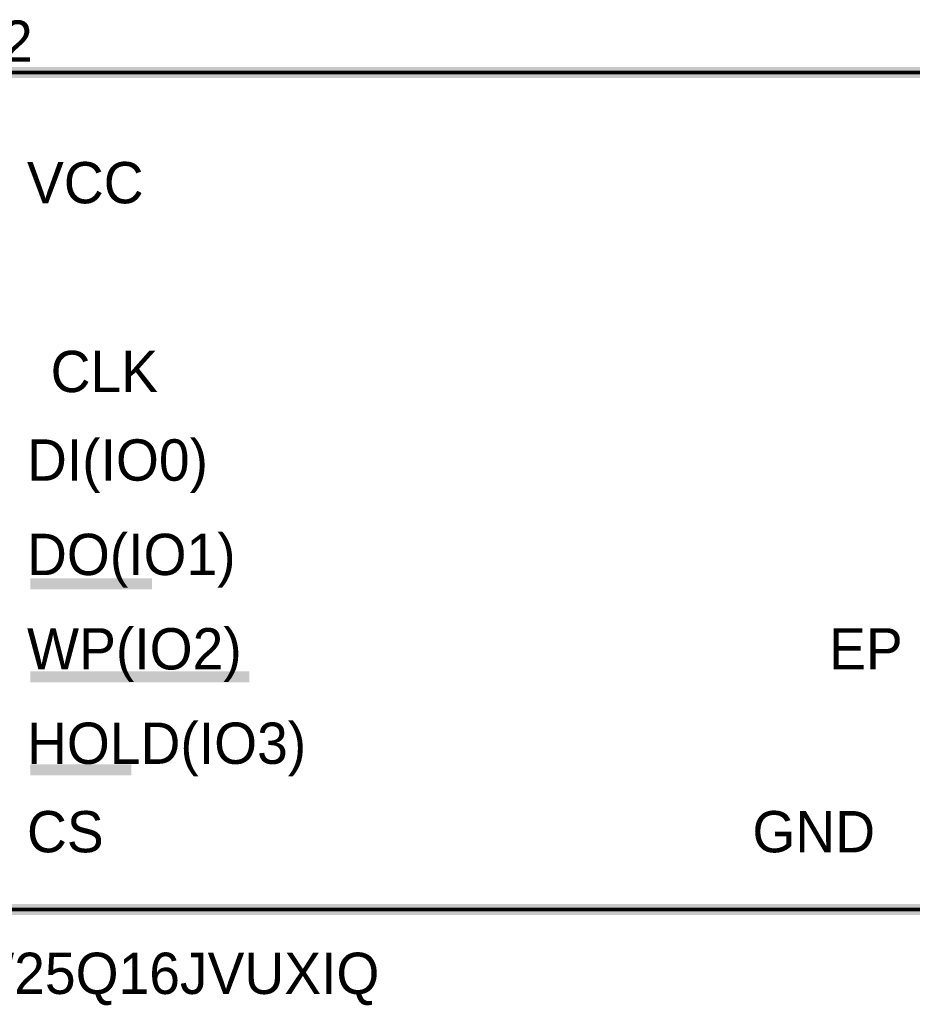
# Model space of a CAD drawing. Header units: inches. Extents: x 0 to 17, y 0 to 11.
# Tile 42 of 48: x 8.4 to 9.3, y 5.2 to 6.3. Entities that reach past the tile are written whole.
import ezdxf

# ---------------------------------------------------------------- set-up
doc = ezdxf.new("R2010")
doc.units = ezdxf.units.IN
doc.header["$MEASUREMENT"] = 0
doc.layers.add('Sheet', color=255, linetype='Continuous')

msp = doc.modelspace()

# ---------------------------------------------------------------- linework, layer by layer
at = {"layer": 'Sheet'}
for points in [[(8.3002, 6.2497, 0.0118, 0.0118, 0), (9.4, 6.2497, 0.0118, 0.0118, 0), (9.4, 5.3497, 0.0118, 0.0118, 0), (8.3002, 5.3497, 0.0118, 0.0118, 0), (8.3002, 6.2497, 0.0118, 0.0118, 0)], [(8.3002, 6.2497, 0.0039, 0.0039, 0), (8.3002, 5.3497, 0.0039, 0.0039, 0), (9.4, 5.3497, 0.0039, 0.0039, 0), (9.4, 6.2497, 0.0039, 0.0039, 0), (8.3002, 6.2497, 0.0039, 0.0039, 0), (8.3002, 6.2497, 0.0039, 0.0039, 0)]]:
    msp.add_lwpolyline(points, format="xyseb", close=True, dxfattribs=at)
for points in [[(8.4516, 5.6998, 0.0118, 0.0118, 0), (8.3704, 5.6998, 0.0118, 0.0118, 0)], [(8.5012, 5.6998, 0.0118, 0.0118, 0), (8.4516, 5.6998, 0.0118, 0.0118, 0)], [(8.4322, 5.5999, 0.0118, 0.0118, 0), (8.3704, 5.5999, 0.0118, 0.0118, 0)], [(8.4968, 5.5999, 0.0118, 0.0118, 0), (8.4322, 5.5999, 0.0118, 0.0118, 0)], [(8.5424, 5.5999, 0.0118, 0.0118, 0), (8.4968, 5.5999, 0.0118, 0.0118, 0)], [(8.6059, 5.5999, 0.0118, 0.0118, 0), (8.5424, 5.5999, 0.0118, 0.0118, 0)], [(8.4274, 5.5, 0.0118, 0.0118, 0), (8.3704, 5.5, 0.0118, 0.0118, 0)], [(8.479, 5.5, 0.0118, 0.0118, 0), (8.4274, 5.5, 0.0118, 0.0118, 0)]]:
    msp.add_lwpolyline(points, format="xyseb", dxfattribs=at)

# ---------------------------------------------------------------- texts
for s, height, p in [('U2', 0.04441, (8.297, 6.2612)), ('VCC', 0.04441, (8.3668, 6.109)), ('CLK', 0.04441, (8.3922, 5.906)), ('DI(IO0)', 0.04441, (8.3668, 5.8108)), ('DO(IO1)', 0.04441, (8.3668, 5.7093)), ('WP(IO2)', 0.04441, (8.3668, 5.6078)), ('EP', 0.04441, (9.2295, 5.6078)), ('HOLD(IO3)', 0.04441, (8.3668, 5.5063)), ('CS', 0.04441, (8.3668, 5.4112)), ('GND', 0.04441, (9.147, 5.4112)), ('W25Q16JVUXIQ', 0.044406, (8.297, 5.2589))]:
    msp.add_text(s, height=height, dxfattribs=at).set_placement(p)

doc.saveas('drawing.dxf')
